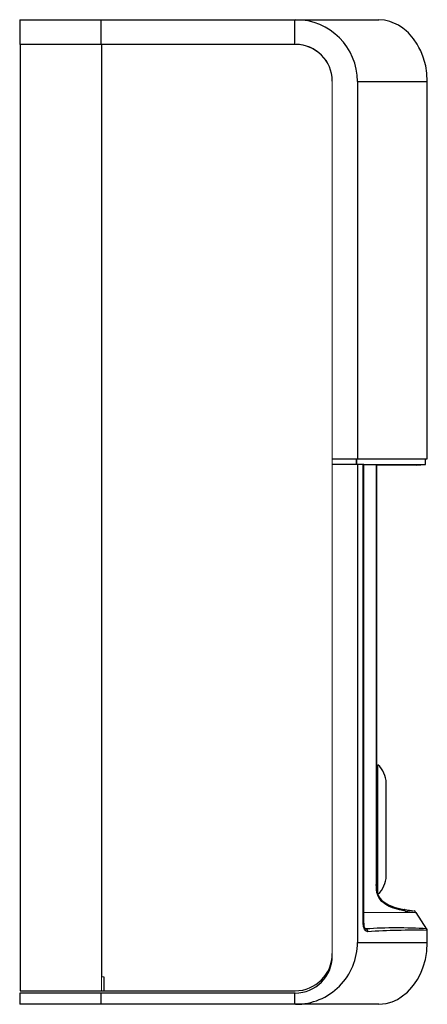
# Paper-space layout '_Links' of a CAD drawing. Header units: millimetres. Extents: x 0 to 72, y -88 to 87.
import ezdxf

# ---------------------------------------------------------------- set-up
doc = ezdxf.new("R2010")
doc.units = ezdxf.units.MM

psp = doc.layouts.new('_Links')

# ---------------------------------------------------------------- linework, layer by layer
at = {"color": 7, "linetype": 'Continuous', "lineweight": 25}
for p, q in [((-0.1, 87.25), (63.79, 87.25)), ((-0.1, 87.25), (-0.1, 82.85)), ((14.38, 82.85), (14.38, 87.25)), ((48.85, 82.85), (48.85, 87.25)), ((48.9, 82.85), (-0.1, 82.85)), ((0, 82.85), (0, -85.35)), ((14.48, 82.85), (14.48, -82.85)), ((59.98, 76.25), (59.98, 9.2)), ((72.4, 9.2), (72.4, 76.25)), ((55.5, 9.2), (72.4, 9.2)), ((72.1, 8.18), (72.1, 9.2)), ((61.09, 8.2), (55.5, 8.2)), ((59.98, 8.2), (59.98, -76.75)), ((61.01, -73.34), (61.01, 8.2)), ((61.09, -73.34), (61.09, 8.2)), ((70.4, 8.05), (72.06, 8.18)), ((0, -30.5), (0, -30.5)), ((0, -39.5), (0, -39.5)), ((63.4, -44.93), (63.33, -44.93)), ((63.6, -46.27), (63.4, -46.27)), ((65.1, -64.93), (65.1, -48.43)), ((65.1, -48.45), (65.1, -48.45)), ((65.1, -64.85), (65.1, -48.45)), ((65.1, -64.85), (65.1, -64.85)), ((63.41, -67.09), (63.6, -67.09)), ((68.24, -70.89), (68.36, -70.91)), ((68.45, -70.93), (68.33, -70.92)), ((72.34, -74.37), (70.39, -71.43)), ((72.4, -76.75), (72.4, -74.6)), ((14.89, -82.85), (14.89, -85.35)), ((48.9, -85.75), (-0.1, -85.75)), ((-0.1, -85.75), (-0.1, -87.75)), ((0, -85.35), (48.9, -85.35)), ((14.38, -87.75), (14.38, -85.75)), ((48.85, -87.75), (48.85, -85.75)), ((63.79, -87.75), (-0.1, -87.75))]:
    psp.add_line(p, q, dxfattribs=at)
at = {"color": 144, "linetype": 'Continuous', "lineweight": 18}
for p, q in [((55.5, -79.15), (55.5, 76.35)), ((59.72, 9.2), (59.72, 8.2)), ((59.88, 9.2), (59.88, 8.2)), ((63.33, -66.43), (63.33, 8.02)), ((70.4, 8.05), (63.34, 8.05)), ((63.4, -66.43), (63.4, 8.02)), ((63.6, -68.18), (63.6, -45.18)), ((63.33, -66.43), (63.4, -66.43)), ((14.89, -82.85), (14.43, -82.85)), ((14.43, -82.85), (14.43, -85.35)), ((14.43, -85.35), (14.43, -82.85)), ((53.5, -83.48), (52.51, -84.27)), ((53.57, -83.42), (53.5, -83.48)), ((51.37, -84.87), (51.33, -84.89))]:
    psp.add_line(p, q, dxfattribs=at)
at = {"color": 8, "linetype": 'Continuous', "lineweight": 25}
for p, q in [((59.98, 76.25), (72.4, 76.25)), ((61.01, -73.34), (61.09, -73.34)), ((61.34, -74.31), (61.48, -74.35)), ((59.98, -76.75), (72.4, -76.75))]:
    psp.add_line(p, q, dxfattribs=at)
at = {"color": 7, "linetype": 'Continuous', "lineweight": 25, "flags": 128}
for points in [[(72.4, 76.25), (72.32, 77.72), (72.11, 79.02), (71.67, 80.6), (71.23, 81.7), (70.92, 82.33), (70.61, 82.88), (69.97, 83.82), (69.03, 84.9), (68.63, 85.28), (68.06, 85.74), (67.29, 86.25), (65.73, 86.95), (64.8, 87.17), (63.8, 87.25)], [(61.09, 8.2), (63.93, 8.2), (66.44, 8.19), (68.5, 8.19), (70.11, 8.19), (71.28, 8.19), (71.94, 8.18), (72.06, 8.18)], [(68.46, -71.18), (67.96, -71.08), (67.45, -70.96), (66.86, -70.8), (66.22, -70.59), (65.63, -70.34), (65.32, -70.19), (65.04, -70.03), (64.77, -69.85), (64.33, -69.49), (63.96, -69.07), (63.64, -68.51), (63.52, -68.19), (63.43, -67.86), (63.37, -67.4), (63.34, -66.91), (63.33, -66.43)], [(63.4, -66.43), (63.41, -67.13), (63.49, -67.8), (63.68, -68.4), (63.97, -68.89), (64.32, -69.29), (64.7, -69.61), (65.5, -70.07), (66.53, -70.47), (67.45, -70.72), (68.24, -70.89)], [(61.81, -74.84), (61.51, -74.73), (61.37, -74.59), (61.24, -74.41), (61.07, -73.92), (61.01, -73.34)], [(63.8, -87.75), (65.06, -87.62), (66.17, -87.29), (67.08, -86.87), (67.77, -86.44), (68.85, -85.57), (69.67, -84.7), (70.11, -84.13), (70.63, -83.33), (71.23, -82.2), (71.67, -81.1), (72.05, -79.81), (72.31, -78.34), (72.4, -76.75)]]:
    psp.add_lwpolyline(points, dxfattribs=at)
at = {"color": 144, "linetype": 'Continuous', "lineweight": 18, "flags": 128}
psp.add_lwpolyline([(70.4, -71.45), (70.24, -71.45), (69.77, -71.46), (68.98, -71.46), (67.74, -71.45), (66.13, -71.45), (64.18, -71.45), (61.91, -71.45), (61.09, -71.45)], dxfattribs=at)
at = {"color": 8, "linetype": 'Continuous', "lineweight": 25, "flags": 128}
psp.add_lwpolyline([(61.48, -74.35), (61.38, -74.33), (61.32, -74.3)], dxfattribs=at)
at = {"color": 7, "linetype": 'Continuous', "lineweight": 25}
for centre, radius, start, end in [((48.98, 76.25), 11, 359.9957, 89.9956), ((49, 76.35), 6.5, 0, 90), ((60.6, -48.54), 4.5, 1.3256, 48.1897), ((60.6, -64.83), 4.5, 311.8103, 358.6744), ((68.18, -71.17), 0.288, 357.4246, 77.7875), ((73.2, -45.22), 26.39, 259.6563, 263.6871), ((72.58, -48.16), 23.13, 259.8436, 263.4993), ((70, -71.45), 0.3, 0.0207, 83.4808), ((62.74, -73.42), 1.66, 177.1188, 212.6972), ((67.07, -157.84), 83.67, 86.407, 93.8326), ((61.32, -74.82), 0.494, 357.652, 71.0163), ((70.2, -215.37), 140.78, 89.1031, 93.4142), ((71.9, -74.6), 0.5, 360, 33.6697), ((48.98, -76.75), 11, 270.0043, 0.0044), ((48.9, -78.75), 6.6, 270.0175, 0.0175), ((48.9, -79.15), 6.6, 270, 0)]:
    psp.add_arc(centre, radius, start, end, dxfattribs=at)
at = {"color": 144, "linetype": 'Continuous', "lineweight": 18}
psp.add_arc((48.9, 76.25), 6.6, 0, 90, dxfattribs=at)

doc.saveas('drawing.dxf')
